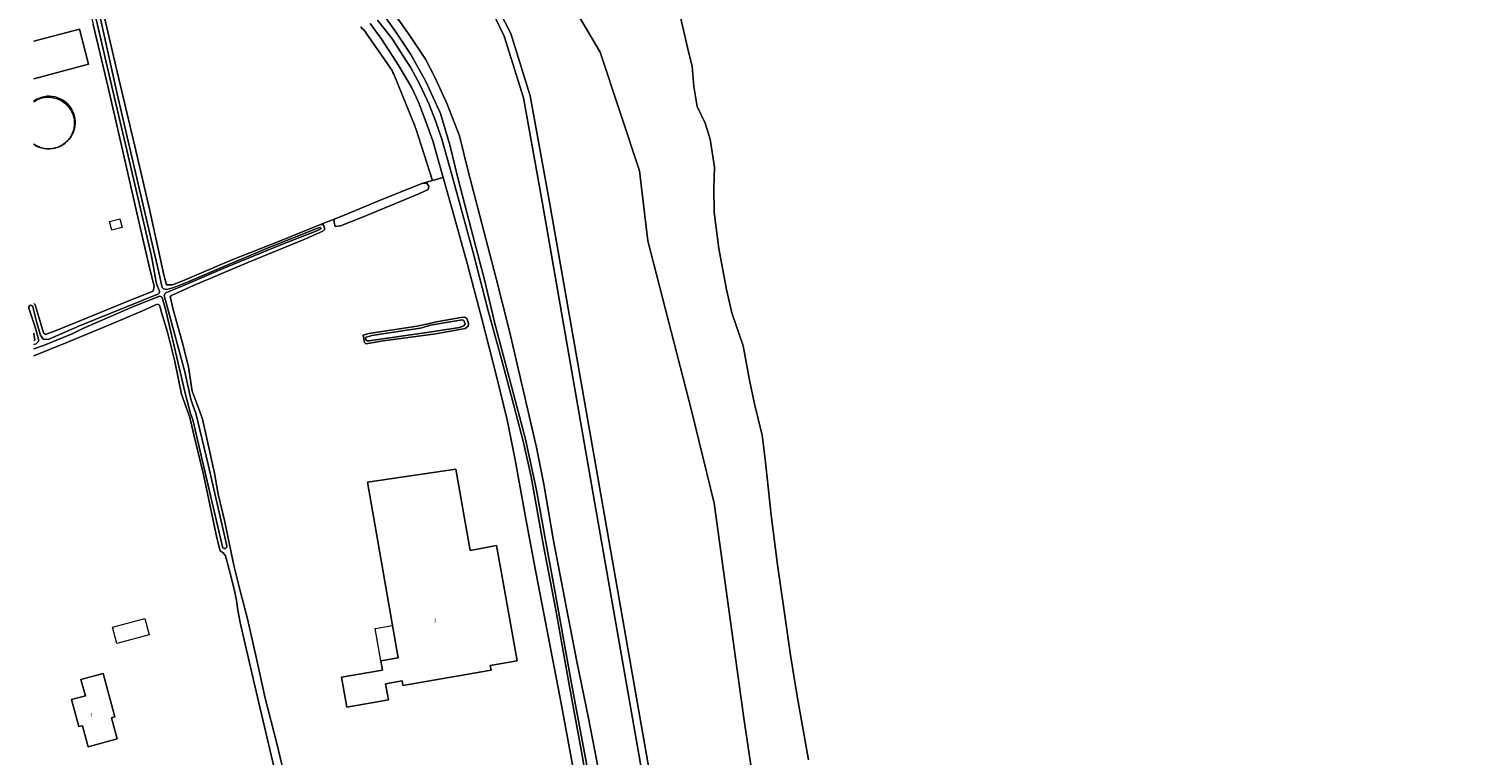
# Model space of a CAD drawing. Header units: metres. Extents: x 264570 to 266133, y 576109 to 577454.
# Tile 4 of 128: x 264570 to 264955, y 576440 to 576635. Entities that reach past the tile are written whole.
import ezdxf
from ezdxf.enums import TextEntityAlignment as Align

# ---------------------------------------------------------------- set-up
doc = ezdxf.new("R2010")
doc.units = ezdxf.units.M
for name, color, linetype, lineweight in [('B-BH-OG-BEBOUWING-G', 252, 'Continuous', 15), ('B-BH-OG-BEBOUWING-T50', 252, 'Continuous', 15), ('B-WE-OG-TOPOGRAFIE-G', 252, 'Continuous', 15)]:
    doc.layers.add(name, color=color, linetype=linetype, lineweight=lineweight)
doc.styles.add('NLCS-ISO-M200-T50', font='NLCS-ISO.ttf', dxfattribs={"height": 1})

msp = doc.modelspace()

# ---------------------------------------------------------------- linework, layer by layer
at = {"layer": 'B-BH-OG-BEBOUWING-G'}
for points in [[(264570.87, 576631.76), (264583.1, 576634.98), (264585.58, 576625.58), (264570.87, 576621.71)], [(264570.87, 576615.7), (264571.5, 576616.1), (264572.18, 576616.44), (264572.88, 576616.69), (264573.61, 576616.87), (264574.35, 576616.98), (264575.1, 576617), (264575.85, 576616.94), (264576.59, 576616.81), (264577.31, 576616.59), (264578, 576616.31), (264578.66, 576615.94), (264579.27, 576615.51), (264579.84, 576615.02), (264580.35, 576614.47), (264580.8, 576613.87), (264581.18, 576613.23), (264581.49, 576612.55), (264581.73, 576611.83), (264581.89, 576611.1), (264581.97, 576610.35), (264581.97, 576609.6), (264581.9, 576608.86), (264581.74, 576608.12), (264581.51, 576607.41), (264581.2, 576606.73), (264580.82, 576606.08), (264580.37, 576605.48), (264579.86, 576604.93), (264579.3, 576604.43), (264578.69, 576604), (264578.07, 576603.66), (264577.39, 576603.36), (264576.67, 576603.14), (264575.93, 576602.99), (264575.18, 576602.93), (264574.43, 576602.94), (264573.69, 576603.03), (264572.96, 576603.21), (264572.25, 576603.45), (264571.58, 576603.78), (264570.94, 576604.17), (264570.87, 576604.22)], [(264570.87, 576615.54), (264571.9, 576616.13), (264573.11, 576616.55), (264574.38, 576616.74), (264575.67, 576616.69), (264576.92, 576616.41), (264578.1, 576615.91), (264579.17, 576615.19), (264580.09, 576614.29), (264580.83, 576613.24), (264581.36, 576612.07), (264581.67, 576610.82), (264581.74, 576609.53), (264581.58, 576608.26), (264581.18, 576607.04), (264580.57, 576605.9), (264579.76, 576604.91), (264578.78, 576604.07), (264577.66, 576603.44), (264576.45, 576603.01), (264575.18, 576602.82), (264573.89, 576602.87), (264572.64, 576603.15), (264571.45, 576603.66), (264570.87, 576604.05)]]:
    msp.add_lwpolyline(points, dxfattribs=at)
for points in [[(264683.96, 576517.09), (264687.78, 576495.29), (264694.88, 576496.56), (264696.82, 576485.71), (264700.39, 576465.71), (264693.18, 576464.42), (264693.39, 576463.22), (264669.76, 576459.09), (264669.55, 576460.29), (264665.13, 576459.51), (264665.88, 576455.21), (264654.77, 576453.29), (264653.37, 576461.28), (264664.28, 576463.2), (264663.85, 576465.68), (264668.5, 576466.5), (264660.25, 576513.54), (264683.96, 576517.09)], [(264593.21, 576444.76), (264585.47, 576442.66), (264583.93, 576448.31), (264582.96, 576448.05), (264580.98, 576455.32), (264584.71, 576456.34), (264583.52, 576460.7), (264589.46, 576462.32), (264592.64, 576450.68), (264591.67, 576450.41), (264593.21, 576444.76)]]:
    msp.add_lwpolyline(points, close=True, dxfattribs=at)
at = {"layer": 'B-WE-OG-TOPOGRAFIE-G'}
for points in [[(264767.83, 576405.47), (264761.14, 576450.33), (264753.19, 576507.93), (264747.14, 576532.43), (264735.37, 576578.26), (264733.14, 576597.03), (264722.64, 576628.85), (264696.86, 576672.45)], [(264696.86, 576672.45), (264722.64, 576628.85), (264733.14, 576597.03), (264735.37, 576578.26), (264747.14, 576532.43), (264753.19, 576507.93), (264761.14, 576450.33), (264767.83, 576405.47), (264771.62, 576388.5), (264774.48, 576386.91), (264778.76, 576385.87), (264784.48, 576384.43), (264791.58, 576382.32), (264805.89, 576376.66), (264818.23, 576372.03), (264833.51, 576365.82), (264849.04, 576360.15), (264863.2, 576354.48), (264865.67, 576353.59), (264904.66, 576335.14), (264906.64, 576334.42), (264982.94, 576306.5)], [(264570.87, 576655.8), (264582.02, 576658.2), (264583.35, 576652.04), (264586.82, 576636.19), (264590.86, 576619.39), (264594.35, 576603.83), (264598.76, 576584.6), (264601.75, 576571.8), (264603.14, 576565.98), (264602.89, 576564.73), (264596.51, 576562.25), (264585, 576557.57), (264576.44, 576554.02), (264573.99, 576553.15), (264573.53, 576553.58), (264571.76, 576559.33), (264571.28, 576561.11), (264570.87, 576561.46), (264570.87, 576561.47)], [(264690.74, 576649.33), (264698.7, 576633.82), (264703.9, 576617.07), (264709.02, 576588.6), (264721.68, 576516.86), (264736.55, 576431.82), (264744.83, 576384.83), (264745.85, 576379.08), (264746.05, 576376.01), (264745.56, 576371.76), (264743.8, 576366.81), (264738.83, 576353.78), (264736.9, 576354.52), (264741.95, 576367.76), (264743.56, 576372.32), (264744.07, 576375.86), (264743.82, 576378.91), (264734.56, 576431.48), (264719.69, 576516.52), (264707.13, 576588.27), (264702.04, 576616.61), (264696.92, 576633.09), (264692.24, 576642.82)], [(265442.18, 576110.84), (265336.46, 576149.09), (265135.89, 576219.9), (264996.35, 576268.28), (264915.95, 576296.94), (264874.16, 576311.84), (264823.02, 576331.79), (264749.88, 576362.56), (264745.56, 576371.76), (264746.05, 576376.01), (264745.85, 576379.08), (264744.83, 576384.83), (264736.55, 576431.82), (264721.68, 576516.86), (264709.02, 576588.6), (264703.9, 576617.07), (264698.7, 576633.82), (264690.74, 576649.33)], [(264692.24, 576642.82), (264696.92, 576633.09), (264702.04, 576616.61), (264707.13, 576588.27), (264719.69, 576516.52), (264734.56, 576431.48)], [(264588.87, 576642.27), (264593.2, 576623.57), (264597.95, 576603.61), (264601.93, 576586.74), (264605.77, 576569.13), (264606.49, 576566.47), (264608.07, 576566.5), (264610.8, 576567.5), (264623.8, 576573.06), (264636.31, 576577.99), (264647.71, 576582.66), (264648.53, 576582.51), (264648.82, 576581.42), (264648.36, 576580.88), (264643.5, 576578.7), (264628.23, 576572.45), (264613.66, 576566.27), (264607.79, 576563.57), (264607.45, 576563.29), (264608.25, 576559.83), (264610.63, 576551.15), (264612.34, 576544.5), (264613.31, 576537.97), (264614.42, 576535.09), (264615.35, 576532.48), (264616.12, 576530.47), (264617.44, 576524.49), (264619.27, 576515.96), (264620.31, 576510.35), (264621.98, 576503.32), (264624.55, 576490.89), (264626.15, 576484.46), (264628.12, 576476.92), (264630.49, 576466.66), (264632.88, 576455.69), (264635.99, 576443.5), (264639.69, 576428.17)], [(264719.94, 576432.97), (264717.26, 576447.23), (264714.76, 576460.57), (264712.67, 576472.08), (264710.48, 576484.48), (264707.97, 576498.07), (264705.59, 576511.47), (264702.6, 576525.06), (264697.89, 576543), (264694.34, 576556.44), (264691.74, 576567.44), (264688.04, 576581.41), (264684.52, 576595.13), (264682.36, 576603.95), (264679.84, 576612.38), (264675.9, 576620.98), (264671.91, 576628.19), (264667.63, 576634.6), (264663.6, 576640.28)], [(264663.6, 576640.28), (264667.63, 576634.6), (264671.91, 576628.19), (264675.9, 576620.98), (264679.84, 576612.38), (264682.36, 576603.95), (264684.52, 576595.13), (264688.04, 576581.41), (264691.74, 576567.44), (264694.34, 576556.44), (264697.89, 576543), (264702.6, 576525.06), (264705.59, 576511.47), (264707.97, 576498.07), (264710.48, 576484.48), (264712.67, 576472.08), (264714.76, 576460.57), (264717.26, 576447.23), (264719.94, 576432.97)], [(264667.57, 576638.94), (264671.72, 576633.06), (264675.84, 576626.9), (264678.36, 576622.09), (264681.67, 576614.91), (264684.94, 576606.4), (264687.21, 576597.3), (264694.69, 576568.56), (264698.34, 576554.03), (264702.41, 576536.38), (264705.55, 576522.85), (264707.49, 576513.05), (264710.06, 576498.39), (264713.52, 576480.23), (264716.33, 576465.51), (264719.54, 576450.29), (264722.22, 576436.03)], [(264722.22, 576436.03), (264719.54, 576450.29), (264716.33, 576465.51), (264713.52, 576480.23), (264710.06, 576498.39), (264707.49, 576513.05), (264705.55, 576522.85), (264702.41, 576536.38), (264698.34, 576554.03), (264694.69, 576568.56), (264687.21, 576597.3), (264684.94, 576606.4), (264681.67, 576614.91), (264678.36, 576622.09), (264675.84, 576626.9), (264671.72, 576633.06), (264667.57, 576638.94)], [(264570.87, 576561.47), (264570.87, 576561.46), (264571.28, 576561.11), (264571.76, 576559.33), (264573.53, 576553.58), (264573.99, 576553.15), (264576.44, 576554.02), (264585, 576557.57), (264596.51, 576562.25), (264602.89, 576564.73), (264603.14, 576565.98), (264601.75, 576571.8), (264598.76, 576584.6), (264594.35, 576603.83), (264590.86, 576619.39), (264586.82, 576636.19)], [(264715.48, 576436.37), (264712.23, 576453.85), (264707.4, 576478.86), (264705.46, 576488.99), (264702.68, 576503.75), (264699.82, 576519.6), (264697.67, 576530.28), (264694.83, 576541.95), (264690.92, 576557.34), (264687.04, 576571.87), (264683.73, 576584.16), (264680.58, 576595.2), (264677.81, 576605.01), (264676.03, 576610.01), (264673.93, 576615.43), (264672.13, 576619.29), (264668.65, 576625.15), (264664.09, 576632.17), (264661.04, 576636.52)], [(264661.04, 576636.52), (264664.09, 576632.17), (264668.65, 576625.15), (264672.13, 576619.29), (264673.93, 576615.43), (264676.03, 576610.01), (264677.81, 576605.01), (264680.58, 576595.2), (264677.72, 576594.4), (264673.23, 576608.38)], [(264662.98, 576637.41), (264666.99, 576632.3), (264669.78, 576627.89), (264671.92, 576624.62), (264674.24, 576620.3), (264676.78, 576614.82), (264678.54, 576610.42), (264680.18, 576605.52), (264683.07, 576595.36), (264688.71, 576574.8), (264692.65, 576559.51), (264696.22, 576546.52), (264699.45, 576534.1), (264702.07, 576524.17), (264704.17, 576515.02), (264707.44, 576496.51), (264710.64, 576479.81), (264714.19, 576459.76), (264717.67, 576440.85), (264724.09, 576403.24)], [(264724.09, 576403.24), (264717.67, 576440.85), (264714.19, 576459.76), (264710.64, 576479.81), (264707.44, 576496.51), (264704.17, 576515.02), (264702.07, 576524.17), (264699.45, 576534.1), (264696.22, 576546.52), (264692.65, 576559.51), (264688.71, 576574.8), (264683.07, 576595.36), (264680.18, 576605.52), (264678.54, 576610.42), (264676.78, 576614.82), (264674.24, 576620.3), (264671.92, 576624.62), (264669.78, 576627.89), (264666.99, 576632.3), (264662.98, 576637.41)], [(264744.14, 576638.22), (264746.04, 576630.09), (264747.31, 576624.96), (264747.69, 576619.65), (264748.62, 576614.27), (264750.79, 576609.77), (264752.09, 576605.54), (264753.22, 576598.04), (264753.08, 576592.32), (264753.19, 576585.93), (264754.4, 576576.2), (264756.49, 576565.2), (264757.91, 576558.92), (264760.97, 576550.08), (264762.61, 576540.87), (264763.96, 576534.55), (264766.05, 576526.19), (264766.84, 576519.77), (264768.42, 576504.77), (264770.15, 576491.39), (264771.91, 576479.1), (264773.64, 576467.24), (264775.4, 576456.18), (264778.39, 576439.17)], [(264778.39, 576439.17), (264775.4, 576456.18), (264773.64, 576467.24), (264771.91, 576479.1), (264770.15, 576491.39), (264768.42, 576504.77), (264766.84, 576519.77), (264766.05, 576526.19), (264763.96, 576534.55), (264762.61, 576540.87), (264760.97, 576550.08), (264757.91, 576558.92), (264756.49, 576565.2), (264754.4, 576576.2), (264753.19, 576585.93), (264753.08, 576592.32), (264753.22, 576598.04), (264752.09, 576605.54), (264750.79, 576609.77), (264748.62, 576614.27), (264747.69, 576619.65), (264747.31, 576624.96), (264746.04, 576630.09), (264744.14, 576638.22)], [(264570.87, 576621.71), (264585.58, 576625.58), (264583.1, 576634.98), (264570.87, 576631.76)], [(264666.28, 576624.82), (264659.97, 576633.9)], [(264672.96, 576609.1), (264667.33, 576622.89)], [(264570.87, 576604.22), (264570.94, 576604.17), (264571.58, 576603.78), (264572.25, 576603.45), (264572.96, 576603.21), (264573.69, 576603.03), (264574.43, 576602.94), (264575.18, 576602.93), (264575.93, 576602.99), (264576.67, 576603.14), (264577.39, 576603.36), (264578.07, 576603.66), (264578.69, 576604), (264579.3, 576604.43), (264579.86, 576604.93), (264580.37, 576605.48), (264580.82, 576606.08), (264581.2, 576606.73), (264581.51, 576607.41), (264581.74, 576608.12), (264581.9, 576608.86), (264581.97, 576609.6), (264581.97, 576610.35), (264581.89, 576611.1), (264581.73, 576611.83), (264581.49, 576612.55), (264581.18, 576613.23), (264580.8, 576613.87), (264580.35, 576614.47), (264579.84, 576615.02), (264579.27, 576615.51), (264578.66, 576615.94), (264578, 576616.31), (264577.31, 576616.59), (264576.59, 576616.81), (264575.85, 576616.94), (264575.1, 576617), (264574.35, 576616.98), (264573.61, 576616.87), (264572.88, 576616.69), (264572.18, 576616.44), (264571.5, 576616.1), (264570.87, 576615.7)], [(264639.69, 576428.17), (264635.99, 576443.5), (264632.88, 576455.69), (264630.49, 576466.66), (264628.12, 576476.92), (264626.15, 576484.46), (264624.55, 576490.89), (264621.98, 576503.32), (264620.31, 576510.35), (264619.27, 576515.96), (264617.44, 576524.49), (264616.12, 576530.47), (264615.35, 576532.48), (264614.42, 576535.09), (264613.31, 576537.97), (264612.34, 576544.5), (264610.63, 576551.15), (264608.25, 576559.83), (264607.45, 576563.29), (264607.79, 576563.57), (264613.66, 576566.27), (264628.23, 576572.45), (264643.5, 576578.7), (264648.36, 576580.88), (264648.82, 576581.42), (264648.53, 576582.51), (264647.71, 576582.66), (264651.37, 576584.09), (264651.32, 576583.2), (264651.64, 576582.12), (264652.27, 576582.15), (264653.03, 576582.26), (264658.91, 576584.62), (264674.02, 576590.88), (264676.5, 576592.03), (264676.72, 576592.9), (264676.23, 576593.68), (264674.85, 576593.6), (264674.85, 576593.6), (264677.72, 576594.4), (264680.58, 576595.2), (264683.73, 576584.16), (264687.04, 576571.87), (264690.92, 576557.34), (264694.83, 576541.95), (264697.67, 576530.28), (264699.82, 576519.6), (264702.68, 576503.75), (264705.46, 576488.99), (264707.4, 576478.86), (264712.23, 576453.85), (264715.48, 576436.37)], [(264638.32, 576424.16), (264634.15, 576441.96), (264629.73, 576460.51), (264626.18, 576475.99), (264625.52, 576479.3), (264625.23, 576481.87), (264624.72, 576484.11), (264623.64, 576488.51), (264622.27, 576493.85), (264621.67, 576494.68), (264620.78, 576495.21), (264619.89, 576498.7), (264616.36, 576515.64), (264613.8, 576526.22), (264612.72, 576530.92), (264611.25, 576534.92), (264610.43, 576537.2), (264608.71, 576545.94), (264607.99, 576548.73), (264606.74, 576553.75), (264605.24, 576558.75), (264604.54, 576561.02), (264603.97, 576561.3), (264599.98, 576559.53), (264592.24, 576556.17), (264579.73, 576551.02), (264570.87, 576547.4)], [(264570.87, 576547.4), (264579.73, 576551.02), (264592.24, 576556.17), (264599.98, 576559.53), (264603.97, 576561.3), (264604.54, 576561.02), (264605.24, 576558.75), (264606.74, 576553.75), (264607.99, 576548.73), (264608.71, 576545.94), (264610.43, 576537.2), (264611.25, 576534.92), (264612.72, 576530.92), (264613.8, 576526.22), (264616.36, 576515.64), (264619.89, 576498.7), (264620.78, 576495.21), (264621.67, 576494.68), (264622.27, 576493.85), (264623.64, 576488.51), (264624.72, 576484.11), (264625.23, 576481.87), (264625.52, 576479.3), (264626.18, 576475.99), (264629.73, 576460.51), (264634.15, 576441.96), (264638.32, 576424.16)], [(264570.87, 576551.51), (264571.17, 576551.72), (264570.94, 576553.26), (264570.87, 576553.51)], [(264570.87, 576553.51), (264570.94, 576553.26), (264571.17, 576551.72), (264570.87, 576551.51)]]:
    msp.add_lwpolyline(points, dxfattribs=at)
for points in [[(264584.95, 576649.31), (264591.81, 576619.62), (264596.17, 576601.03), (264602.4, 576574.14), (264603.8, 576566.71), (264604.53, 576564.75, -0.417442), (264604.09, 576563.97), (264604.09, 576563.97), (264583.16, 576555.49), (264574.77, 576551.82), (264573.44, 576551.92), (264572.66, 576552.97), (264571.8, 576555.94), (264570.65, 576560.55), (264570.46, 576560.85), (264570.35, 576560.89), (264570.12, 576560.98), (264569.77, 576560.88), (264569.71, 576560.79), (264569.55, 576560.59), (264569.55, 576560.23), (264571.18, 576555.35), (264571.85, 576552.87), (264572.25, 576551.48), (264571.57, 576550.69), (264570.87, 576550.43)], [(264570.87, 576550.43), (264571.57, 576550.69), (264572.25, 576551.48), (264571.85, 576552.87), (264571.18, 576555.35), (264569.55, 576560.23), (264569.55, 576560.59), (264569.71, 576560.79), (264569.77, 576560.88), (264570.12, 576560.98), (264570.35, 576560.89), (264570.46, 576560.85), (264570.65, 576560.55), (264571.8, 576555.94), (264572.66, 576552.97), (264573.44, 576551.92), (264574.77, 576551.82), (264583.16, 576555.49), (264604.09, 576563.97), (264604.09, 576563.97, 0.417442), (264604.53, 576564.75), (264604.53, 576564.75), (264603.8, 576566.71), (264602.4, 576574.14), (264596.17, 576601.03), (264591.81, 576619.62), (264584.95, 576649.31)], [(264570.87, 576549.3), (264570.92, 576549.32), (264573.52, 576550.19), (264581.14, 576553.32), (264584.04, 576554.75), (264597.61, 576560.68), (264604.4, 576563.35), (264604.4, 576563.35, -0.363936), (264605.33, 576563.06), (264605.33, 576563.06), (264606.24, 576559.62), (264611.41, 576537.39), (264612.85, 576532), (264613.51, 576530.32), (264621.44, 576496.22), (264621.44, 576496.22, 0.950313), (264622.61, 576496.5), (264622.61, 576496.5), (264617.6, 576518.32), (264614.31, 576532.03), (264613.6, 576533.94), (264612.98, 576535.81), (264611.35, 576543.11), (264606.63, 576560.66), (264605.89, 576563.22), (264605.89, 576563.22, -0.376494), (264606.26, 576564.28), (264606.26, 576564.28), (264607.31, 576564.79), (264610.86, 576566.23), (264622.26, 576571.13), (264637.5, 576577.38), (264646.71, 576580.93), (264647.79, 576581.49), (264647.73, 576581.81), (264647.52, 576581.86), (264646.71, 576581.58), (264634.15, 576576.56), (264621.82, 576571.39), (264612.39, 576567.35), (264608.4, 576565.71), (264606.58, 576565.22), (264605.66, 576565.36), (264605.29, 576565.71), (264604.28, 576570.25), (264595.59, 576607.64), (264593.21, 576617.64), (264587.48, 576643.44)], [(264587.48, 576643.44), (264593.21, 576617.64), (264595.59, 576607.64), (264604.28, 576570.25), (264605.29, 576565.71), (264605.66, 576565.36), (264606.58, 576565.22), (264608.4, 576565.71), (264612.39, 576567.35), (264621.82, 576571.39), (264634.15, 576576.56), (264646.71, 576581.58), (264647.52, 576581.86), (264647.73, 576581.81), (264647.79, 576581.49), (264646.71, 576580.93), (264637.5, 576577.38), (264622.26, 576571.13), (264610.86, 576566.23), (264607.31, 576564.79), (264606.26, 576564.28), (264606.26, 576564.28, 0.376494), (264605.89, 576563.22), (264605.89, 576563.22), (264606.63, 576560.66), (264611.35, 576543.11), (264612.98, 576535.81), (264613.6, 576533.94), (264614.31, 576532.03), (264617.6, 576518.32), (264622.61, 576496.5), (264622.61, 576496.5, -0.950313), (264621.44, 576496.22), (264621.44, 576496.22), (264613.51, 576530.32), (264612.85, 576532), (264611.41, 576537.39), (264606.24, 576559.62), (264605.33, 576563.06, 0.363936), (264604.4, 576563.35), (264604.4, 576563.35), (264597.61, 576560.68), (264584.04, 576554.75), (264581.14, 576553.32), (264573.52, 576550.19), (264570.92, 576549.32), (264570.87, 576549.3)], [(264658.49, 576635.58, -0.056024), (264659.97, 576633.9), (264659.97, 576633.9), (264666.28, 576624.82), (264666.28, 576624.82, -0.054823), (264667.33, 576622.89), (264667.33, 576622.89), (264672.96, 576609.1), (264672.96, 576609.1, -0.019735), (264673.23, 576608.38), (264673.23, 576608.38), (264677.72, 576594.4), (264677.72, 576594.4), (264674.85, 576593.6), (264674.85, 576593.6), (264663.05, 576588.9), (264663.05, 576588.9), (264653.88, 576585.02), (264653.88, 576585.02), (264651.37, 576584.09), (264651.37, 576584.09), (264647.71, 576582.66), (264647.71, 576582.66), (264636.31, 576577.99), (264636.31, 576577.99), (264623.8, 576573.06), (264623.8, 576573.06), (264610.8, 576567.5), (264608.07, 576566.5), (264606.49, 576566.47), (264605.77, 576569.13), (264605.77, 576569.13), (264601.93, 576586.74), (264601.93, 576586.74), (264597.95, 576603.61), (264593.2, 576623.57), (264588.87, 576642.27)], [(264659.97, 576633.9, 0.056024), (264658.49, 576635.58)], [(264667.33, 576622.89, 0.054823), (264666.28, 576624.82)], [(264673.23, 576608.38, 0.019735), (264672.96, 576609.1)]]:
    msp.add_lwpolyline(points, format="xyb", dxfattribs=at)
for points in [[(264676.23, 576593.68), (264676.72, 576592.9), (264676.5, 576592.03), (264674.02, 576590.88), (264658.91, 576584.62), (264653.03, 576582.26), (264652.27, 576582.15), (264651.64, 576582.12), (264651.32, 576583.2), (264651.37, 576584.09), (264653.88, 576585.02), (264663.05, 576588.9), (264674.85, 576593.6), (264676.23, 576593.68)], [(264591.79, 576581.1), (264591.19, 576583.4), (264593.93, 576584.11), (264594.53, 576581.81), (264591.79, 576581.1)], [(264675.18, 576555.71), (264676.55, 576556.02), (264678.3, 576556.42), (264679.8, 576556.72), (264685.26, 576557.74), (264686.39, 576557.77), (264686.91, 576557.42), (264687.37, 576556.12), (264687.3, 576555.34), (264686.49, 576554.8), (264678.57, 576553.3), (264664.53, 576551.48), (264659.89, 576550.69), (264659.45, 576550.99), (264659.16, 576553.01), (264660.62, 576553.41), (264673.56, 576555.34), (264675.18, 576555.71)], [(264679.8, 576556.72), (264678.3, 576556.42), (264676.55, 576556.02), (264675.18, 576555.71), (264673.56, 576555.34), (264660.62, 576553.41), (264659.16, 576553.01), (264659.45, 576550.99), (264659.89, 576550.69), (264664.53, 576551.48), (264678.57, 576553.3), (264686.49, 576554.8), (264687.3, 576555.34), (264687.37, 576556.12), (264686.91, 576557.42), (264686.39, 576557.77), (264685.26, 576557.74), (264679.8, 576556.72)], [(264683.52, 576556.68), (264677.17, 576555.68), (264674.47, 576554.86), (264670.84, 576554.31), (264661.45, 576552.9), (264659.78, 576552.39), (264659.81, 576551.85), (264660.12, 576551.48), (264660.63, 576551.48), (264677.47, 576553.89), (264684.95, 576555.01), (264686.09, 576555.51), (264686.46, 576555.88), (264686.31, 576556.46), (264686.13, 576556.94), (264685.72, 576557.07), (264683.52, 576556.68)], [(264674.47, 576554.86), (264677.17, 576555.68), (264683.52, 576556.68), (264685.72, 576557.07), (264686.13, 576556.94), (264686.31, 576556.46), (264686.46, 576555.88), (264686.09, 576555.51), (264684.95, 576555.01), (264677.47, 576553.89), (264660.63, 576551.48), (264660.12, 576551.48), (264659.81, 576551.85), (264659.78, 576552.39), (264661.45, 576552.9), (264670.84, 576554.31), (264674.47, 576554.86)], [(264687.78, 576495.29), (264683.96, 576517.09), (264660.25, 576513.54), (264668.5, 576466.5), (264663.85, 576465.68), (264664.28, 576463.2), (264653.37, 576461.28), (264654.77, 576453.29), (264665.88, 576455.21), (264665.13, 576459.51), (264669.55, 576460.29), (264669.76, 576459.09), (264693.39, 576463.22), (264693.18, 576464.42), (264700.39, 576465.71), (264696.82, 576485.71), (264694.88, 576496.56), (264687.78, 576495.29)], [(264601.81, 576472.69), (264593.18, 576470.37), (264592.02, 576474.7), (264600.65, 576477.01), (264601.81, 576472.69)], [(264663.89, 576465.69), (264662.38, 576474.32), (264666.99, 576475.13), (264668.5, 576466.5), (264663.89, 576465.69)], [(264585.47, 576442.66), (264593.21, 576444.76), (264591.67, 576450.41), (264592.64, 576450.68), (264589.46, 576462.32), (264583.52, 576460.7), (264584.71, 576456.34), (264580.98, 576455.32), (264582.96, 576448.05), (264583.93, 576448.31), (264585.47, 576442.66)]]:
    msp.add_lwpolyline(points, close=True, dxfattribs=at)

# ---------------------------------------------------------------- texts
at = {"layer": 'B-BH-OG-BEBOUWING-T50', "style": 'NLCS-ISO-M200-T50'}
for s, p in [('3', (264678.37, 576476.48)), ('1', (264586.4, 576451.17))]:
    msp.add_text(s, height=1, dxfattribs=at).set_placement(p, align=Align.MIDDLE)

doc.saveas('drawing.dxf')
